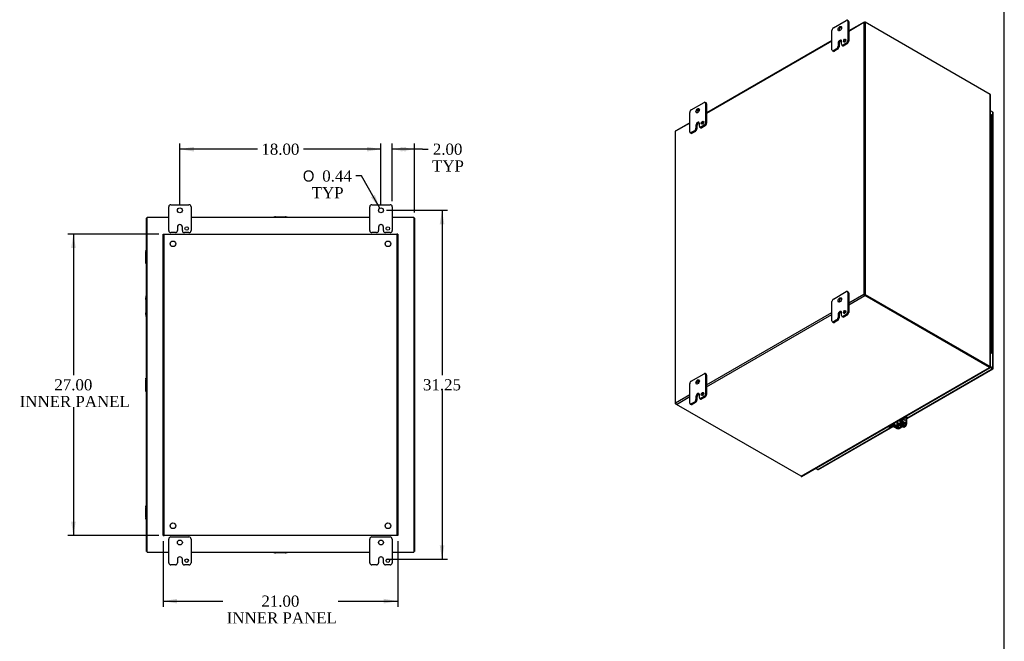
# Model space of a CAD drawing. Header units: inches. Extents: x 1 to 240, y -1 to 159.
# Tile 60 of 63: x 151 to 240, y 59 to 115. Entities that reach past the tile are written whole.
import ezdxf
from ezdxf.enums import TextEntityAlignment as Align
from ezdxf.lldxf.tags import DXFTag

# ---------------------------------------------------------------- set-up
doc = ezdxf.new("R2010")
doc.units = ezdxf.units.IN
doc.header["$MEASUREMENT"] = 0
for name, color, linetype in [('COM40153-2', 7, 'Continuous'), ('COM40678', 7, 'Continuous'), ('COM42667', 7, 'Continuous'), ('COM42780', 7, 'Continuous'), ('COM48588', 7, 'Continuous'), ('COM48600', 7, 'Continuous'), ('COM48614', 7, 'Continuous'), ('Default', 7, 'Continuous'), ('FET07720', 7, 'Continuous'), ('HNG10620-26B', 7, 'Continuous'), ('HNG10620-26C', 7, 'Continuous'), ('HNG10620-26P', 7, 'Continuous'), ('SCC19011', 7, 'Continuous'), ('SPR20265', 7, 'Continuous'), ('WAF25035', 7, 'Continuous')]:
    doc.layers.add(name, color=color, linetype=linetype)
doc.styles.add('SEACAD_Solid_Edge_ANSI1_Symbols', font='txt')
doc.styles.add('SEACAD_Times_New_Roman', font='times.ttf')
tags = doc.linetypes.add('HIDDEN2', pattern=[0.1875, 0.125, -0.0625]).pattern_tags.tags
tags[6:7] = [DXFTag(74, 4), DXFTag(75, 0), DXFTag(340, '0'), DXFTag(46, 0.0), DXFTag(50, 0.0), DXFTag(44, 0.0), DXFTag(45, 0.0)]
tags[4:5] = [DXFTag(74, 4), DXFTag(75, 0), DXFTag(340, '0'), DXFTag(46, 0.0), DXFTag(50, 0.0), DXFTag(44, 0.0), DXFTag(45, 0.0)]
doc.dimstyles.new('HAMMOND_(STH_-_240x160)', dxfattribs={"dimtxt": 1, "dimasz": 1.25, "dimexe": 0.5, "dimexo": 0.5, "dimgap": 0.25, "dimtad": 0, "dimtih": 1, "dimtoh": 1, "dimlfac": 0.125, "dimzin": 0, "dimdsep": 46, "dimtxsty": 'SEACAD_Times_New_Roman', "dimblk1": '_SE_FILLED', "dimblk2": '_SE_FILLED', "dimsah": 1, "dimcen": 0.5, "dimadec": 0, "dimazin": 0, "dimtfac": 0.8, "dimtofl": 0, "dimtmove": 0, "dimatfit": 3, "dimfxl": 1, "dimtolj": 1, "dimtzin": 0, "dimarcsym": 0})

# ---------------------------------------------------------------- blocks, each defined once
blk = doc.blocks.new('SE1')
at = {"layer": 'COM42667', "color": 7, "linetype": 'Continuous'}
for p, q in [((230.723, 78.56), (230.092, 78.196)), ((230.79, 78.521), (230.16, 78.157)), ((230.449, 78.835), (230.382, 78.796)), ((230.382, 78.796), (230.723, 78.599)), ((230.449, 78.835), (230.79, 78.638)), ((230.491, 78.971), (230.472, 78.982)), ((230.491, 78.944), (230.491, 78.971)), ((230.511, 78.932), (230.491, 78.944)), ((230.51, 79.005), (230.51, 78.984)), ((230.51, 78.984), (230.511, 78.985)), ((230.51, 78.984), (230.59, 78.938)), ((230.51, 78.959), (230.511, 78.96)), ((230.51, 78.959), (230.51, 78.933)), ((230.511, 79.005), (230.511, 78.985)), ((230.511, 78.985), (230.591, 78.939)), ((230.626, 78.894), (230.511, 78.96)), ((230.511, 78.96), (230.511, 78.932)), ((230.591, 78.939), (230.534, 79.018)), ((230.545, 79.025), (230.625, 78.914)), ((230.546, 79.025), (230.626, 78.914)), ((230.59, 78.938), (230.591, 78.939)), ((230.625, 78.914), (230.626, 78.914)), ((230.625, 78.914), (230.625, 78.894)), ((230.626, 78.914), (230.626, 78.894)), ((230.723, 78.599), (230.723, 78.56)), ((230.79, 78.638), (230.79, 79.295)), ((230.832, 78.58), (230.832, 79.319)), ((229.683, 78.393), (229.616, 78.354)), ((229.957, 78.157), (229.616, 78.354)), ((230.025, 78.196), (229.683, 78.393)), ((230.025, 78.344), (230.025, 78.196)), ((230.092, 78.196), (230.092, 78.374))]:
    blk.add_line(p, q, dxfattribs=at)
for centre, major_axis, start_param, end_param in [((229.616, 78.456), (0.062, -0.108), 4.489942, 5.497787), ((229.683, 78.495), (-0.062, 0.108), 1.365726, 2.356194), ((230.382, 78.898), (0.063, -0.108), 4.47159, 5.497787), ((230.449, 78.937), (-0.063, 0.108), 1.348349, 2.356194), ((230.408, 78.614), (0.07, 0.122), 3.936158, 4.423993), ((230.689, 78.58), (-0.048, 0), 2.356194, 3.926991), ((230.689, 78.58), (-0.143, 0), 2.356194, 3.926991), ((230.058, 78.216), (-0.143, 0), 0.785398, 2.356194), ((230.058, 78.216), (-0.048, 0), 0.785398, 2.356194)]:
    blk.add_ellipse(centre, major_axis=major_axis, ratio=0.57735, start_param=start_param, end_param=end_param, dxfattribs=at)
at = {"layer": 'COM42780', "color": 7, "linetype": 'Continuous'}
for p, q in [((229.528, 78.515), (229.265, 78.363)), ((229.595, 78.476), (229.332, 78.324)), ((229.528, 78.567), (229.528, 78.515)), ((229.871, 78.361), (229.663, 78.477)), ((229.729, 78.683), (229.729, 78.516)), ((229.937, 78.4), (229.729, 78.516)), ((229.937, 78.745), (229.937, 78.4)), ((230.004, 78.706), (230.004, 78.4)), ((230.424, 78.643), (230.004, 78.4)), ((230.05, 78.596), (230.102, 78.565)), ((230.491, 78.604), (230.071, 78.362)), ((230.184, 78.945), (230.184, 78.859)), ((230.224, 78.802), (230.425, 78.682)), ((230.489, 79.07), (230.226, 78.918)), ((230.226, 78.969), (230.226, 78.918)), ((230.292, 78.879), (230.292, 78.84)), ((230.292, 78.84), (230.493, 78.72)), ((230.556, 79.031), (230.293, 78.879)), ((230.424, 78.682), (230.424, 78.643)), ((230.556, 79.031), (230.489, 79.07)), ((230.493, 78.732), (230.493, 78.72)), ((230.533, 78.662), (230.533, 78.709)), ((229.147, 78.347), (229.207, 78.312)), ((229.265, 78.363), (229.332, 78.324))]:
    blk.add_line(p, q, dxfattribs=at)
for centre, major_axis, start_param, end_param in [((229.629, 78.457), (0.143, 0), 0.802851, 2.356194), ((229.629, 78.457), (0.048, 0), 0.802851, 2.356194), ((230.147, 78.765), (-0.098, -0.169), 5.388342, 6.283185), ((230.147, 78.765), (-0.098, -0.169), 0, 1.937133), ((230.147, 78.765), (-0.098, -0.169), 3.658319, 4.036436), ((230.327, 78.859), (0.143, 0), 2.356194, 3.909538), ((230.214, 78.726), (0.098, 0.169), 3.906326, 5.072215), ((230.327, 78.859), (0.048, 0), 2.356194, 3.909538), ((230.39, 78.662), (-0.048, 0), 2.356194, 3.909538), ((230.489, 79.274), (-0.125, -0.217), 0.785398, 1.512746), ((230.39, 78.662), (-0.143, 0), 2.356194, 3.909538), ((230.556, 79.235), (0.125, 0.217), 3.926991, 5.122069), ((229.265, 78.567), (0.125, 0.217), 3.199643, 3.926991), ((229.332, 78.528), (0.125, 0.217), 3.141593, 3.926991), ((229.97, 78.42), (0.143, 0), 3.944444, 5.497787), ((229.97, 78.42), (0.048, 0), 3.944444, 5.497787)]:
    blk.add_ellipse(centre, major_axis=major_axis, ratio=0.57735, start_param=start_param, end_param=end_param, dxfattribs=at)
at = {"layer": 'COM48588', "color": 7, "linetype": 'Continuous'}
for p, q in [((227.02, 114.574), (225.634, 113.774)), ((226.998, 114.525), (225.634, 113.738)), ((226.998, 114.525), (226.998, 90.206)), ((227.048, 114.495), (227.048, 90.177)), ((227.074, 114.569), (227.099, 114.554)), ((224.132, 112.907), (212.906, 106.426)), ((224.132, 112.87), (212.906, 106.389)), ((211.404, 105.522), (210.129, 104.785)), ((211.404, 105.558), (210.151, 104.835)), ((210.129, 80.467), (210.129, 104.785)), ((225.634, 89.419), (226.998, 90.206)), ((225.634, 89.243), (227.074, 90.074)), ((238.235, 83.689), (227.074, 90.133)), ((238.235, 83.63), (227.074, 90.074)), ((212.906, 82.071), (224.132, 88.552)), ((212.906, 81.894), (224.132, 88.375)), ((221.366, 73.891), (238.235, 83.63)), ((221.42, 73.886), (238.289, 83.625)), ((238.238, 83.687), (238.246, 83.625)), ((238.258, 83.67), (238.282, 83.657)), ((238.262, 83.667), (238.288, 83.646)), ((238.282, 83.657), (238.288, 83.646)), ((210.129, 80.467), (211.404, 81.203)), ((210.205, 80.335), (211.404, 81.027)), ((221.366, 73.891), (210.205, 80.335))]:
    blk.add_line(p, q, dxfattribs=at)
blk.add_arc((238.309, 83.72), 0.0712, 214.87021, 228.68399, dxfattribs=at)
for centre, major_axis, start_param, end_param in [((227.074, 114.481), (0.054, -0.0935), 2.356194, 3.926991), ((210.205, 104.741), (0.054, -0.0935), 3.141593, 3.926991), ((227.074, 90.162), (-0.054, 0.0935), 0.785398, 2.356194), ((238.235, 83.718), (0.018, -0.0312), -0.785398, -0.645128), ((238.235, 83.718), (0.054, -0.0935), -0.785398, -0.645128), ((210.205, 80.423), (0.054, -0.0935), 3.926991, 5.497787), ((221.366, 73.979), (0.054, -0.0935), -0.785398, -0.645128)]:
    blk.add_ellipse(centre, major_axis=major_axis, ratio=0.57735, start_param=start_param, end_param=end_param, dxfattribs=at)
for points, knots in [([(238.248, 83.684), (238.248, 83.684), (238.247, 83.684), (238.244, 83.685), (238.241, 83.686), (238.238, 83.687)], [0.5, 0.5, 0.5, 0.5, 0.75, 0.75, 1, 1, 1, 1]), ([(238.288, 83.646), (238.289, 83.645), (238.29, 83.643), (238.291, 83.64), (238.291, 83.637), (238.291, 83.634), (238.291, 83.631), (238.29, 83.629), (238.289, 83.626), (238.287, 83.624), (238.284, 83.622), (238.278, 83.619), (238.27, 83.619), (238.262, 83.62), (238.254, 83.621), (238.248, 83.624), (238.246, 83.625)], [0, 0, 0, 0, 0.048137, 0.097445, 0.147884, 0.199412, 0.251983, 0.305542, 0.36003, 0.415381, 0.47153, 0.600293, 0.731869, 0.82077, 0.910242, 1, 1, 1, 1]), ([(221.377, 73.886), (221.378, 73.885), (221.381, 73.884), (221.386, 73.883), (221.39, 73.882), (221.394, 73.881), (221.399, 73.881), (221.403, 73.881), (221.407, 73.882), (221.412, 73.883), (221.416, 73.884), (221.42, 73.886), (221.423, 73.887), (221.425, 73.888), (221.425, 73.889)], [0, 0, 0, 0, 0.0449109, 0.0897857, 0.1345888, 0.1792845, 0.2238372, 0.2682116, 0.3123723, 0.3562854, 0.3999175, 0.4432356, 0.486207, 0.5050318, 0.5050318, 0.5050318, 0.5050318])]:
    blk.add_open_spline(points, degree=3, knots=knots, dxfattribs=at)
at = {"layer": 'COM48600', "color": 7, "linetype": 'Continuous'}
for p, q in [((238.523, 106.512), (238.317, 106.63)), ((238.523, 83.6), (238.523, 106.512)), ((238.554, 83.556), (238.554, 106.467)), ((230.832, 79.101), (238.472, 83.512)), ((230.832, 79.064), (238.526, 83.506)), ((238.472, 83.512), (238.282, 83.621)), ((238.295, 83.673), (238.472, 83.571)), ((238.472, 83.57), (238.295, 83.673)), ((238.317, 83.718), (238.523, 83.6)), ((238.472, 83.571), (238.472, 83.57)), ((238.544, 83.529), (238.472, 83.571)), ((238.472, 83.57), (238.472, 83.57)), ((238.472, 83.57), (238.523, 83.541)), ((238.544, 83.529), (238.472, 83.57)), ((222.884, 74.512), (229.584, 78.38)), ((222.938, 74.507), (229.61, 78.359)), ((222.695, 74.622), (222.884, 74.512))]:
    blk.add_line(p, q, dxfattribs=at)
for centre, major_axis, ratio, start_param, end_param in [((238.446, 106.467), (-0.108, 0), 0.57735, 3.141593, 3.926991), ((238.446, 83.585), (-0.036, 0.0207), 0.000948, 2.356741, 3.927537), ((238.446, 83.585), (-0.036, 0.0208), 0.000948, 2.355648, 3.926445), ((238.472, 83.6), (-0.054, 0.0935), 0.57735, 2.356194, 3.587154), ((238.446, 83.556), (-0.108, 0), 0.57735, 2.696031, 3.926991), ((238.446, 83.585), (0.108, -0.062), 0.000948, -0.784852, -0.445015), ((238.446, 83.585), (0.108, -0.062), 0.000948, 0.445015, 0.784852), ((222.884, 74.6), (-0.054, 0.0935), 0.57735, 2.356194, 3.141593)]:
    blk.add_ellipse(centre, major_axis=major_axis, ratio=ratio, start_param=start_param, end_param=end_param, dxfattribs=at)
at = {"layer": 'COM48614', "color": 7, "linetype": 'Continuous'}
for p, q in [((227.099, 114.554), (227.048, 114.525)), ((227.048, 114.525), (227.048, 90.147)), ((238.286, 108.096), (227.099, 114.554)), ((227.099, 114.554), (227.099, 90.177)), ((238.286, 83.718), (238.286, 108.096)), ((238.317, 83.674), (238.317, 108.052)), ((227.099, 90.177), (227.048, 90.147)), ((227.048, 90.147), (238.235, 83.689)), ((227.099, 90.177), (238.286, 83.718)), ((238.238, 83.687), (238.296, 83.712)), ((238.263, 83.678), (238.286, 83.664)), ((238.268, 83.676), (238.299, 83.664)), ((238.299, 83.664), (238.286, 83.664)), ((210.129, 80.379), (210.129, 80.467)), ((210.129, 80.379), (210.151, 80.392)), ((210.205, 80.335), (210.129, 80.379))]:
    blk.add_line(p, q, dxfattribs=at)
blk.add_arc((238.245, 83.609), 0.0715, 71.35754, 85.17586, dxfattribs=at)
for centre, major_axis in [((238.209, 108.051), (0.108, 0)), ((238.209, 83.674), (0.036, 0)), ((238.209, 83.674), (0.108, 0))]:
    blk.add_ellipse(centre, major_axis=major_axis, ratio=0.57735, start_param=0.647306, end_param=0.785398, dxfattribs=at)
for points, knots in [([(238.317, 108.045), (238.317, 108.049), (238.317, 108.057), (238.313, 108.067), (238.308, 108.076), (238.303, 108.083), (238.298, 108.087), (238.296, 108.089)], [0.4938281, 0.4938281, 0.4938281, 0.4938281, 0.6002821, 0.7318605, 0.8207641, 0.9102388, 1, 1, 1, 1]), ([(238.238, 83.687), (238.241, 83.685), (238.243, 83.683), (238.245, 83.681), (238.246, 83.68), (238.245, 83.68)], [0, 0, 0, 0, 0.25, 0.25, 0.5, 0.5, 0.5, 0.5]), ([(238.296, 83.712), (238.297, 83.711), (238.299, 83.709), (238.303, 83.706), (238.306, 83.703), (238.308, 83.7), (238.311, 83.697), (238.313, 83.694), (238.314, 83.692), (238.316, 83.689), (238.317, 83.686), (238.317, 83.684), (238.317, 83.681), (238.317, 83.677), (238.316, 83.673), (238.312, 83.669), (238.308, 83.666), (238.304, 83.665), (238.3, 83.664), (238.299, 83.664)], [0, 0, 0, 0, 0.044912, 0.089789, 0.134593, 0.17929, 0.223844, 0.26822, 0.312382, 0.356296, 0.399929, 0.443248, 0.48622, 0.528813, 0.653887, 0.774524, 0.852178, 0.927384, 1, 1, 1, 1])]:
    blk.add_open_spline(points, degree=3, knots=knots, dxfattribs=at)
at = {"layer": 'FET07720', "color": 7, "linetype": 'Continuous'}
for p, q in [((224.264, 114.055), (225.413, 114.719)), ((225.595, 114.677), (225.507, 114.728)), ((225.546, 114.642), (225.546, 112.907)), ((225.634, 114.591), (225.546, 114.642)), ((225.634, 114.591), (225.634, 112.856)), ((224.132, 112.091), (224.132, 113.826)), ((224.839, 112.932), (224.839, 112.932)), ((224.839, 112.932), (224.928, 112.881)), ((224.839, 112.932), (224.927, 112.881)), ((224.928, 112.881), (224.927, 112.881)), ((224.993, 112.588), (224.993, 112.843)), ((225.546, 112.907), (225.634, 112.856)), ((224.17, 112.005), (224.259, 111.954)), ((224.552, 112.18), (224.264, 112.014)), ((224.264, 112.014), (224.353, 111.963)), ((224.64, 112.129), (224.353, 111.963)), ((224.64, 112.129), (224.552, 112.18)), ((224.685, 112.665), (224.685, 112.41)), ((224.685, 112.665), (224.773, 112.614)), ((224.685, 112.41), (224.773, 112.359)), ((224.773, 112.614), (224.773, 112.359)), ((225.032, 112.502), (225.12, 112.451)), ((225.413, 112.678), (225.126, 112.512)), ((225.126, 112.512), (225.214, 112.461)), ((225.502, 112.627), (225.214, 112.461)), ((225.502, 112.627), (225.413, 112.678)), ((211.536, 106.707), (212.685, 107.37)), ((212.868, 107.329), (212.779, 107.38)), ((212.818, 107.294), (212.818, 105.559)), ((212.906, 107.243), (212.818, 107.294)), ((212.906, 107.243), (212.906, 105.508)), ((211.404, 104.742), (211.404, 106.477)), ((211.957, 105.317), (211.957, 105.061)), ((211.957, 105.317), (212.045, 105.266)), ((211.957, 105.061), (212.045, 105.01)), ((212.045, 105.266), (212.045, 105.01)), ((212.111, 105.584), (212.111, 105.584)), ((212.111, 105.584), (212.2, 105.533)), ((212.111, 105.584), (212.199, 105.533)), ((212.2, 105.533), (212.199, 105.533)), ((212.265, 105.24), (212.265, 105.495)), ((212.304, 105.154), (212.393, 105.103)), ((212.685, 105.329), (212.398, 105.163)), ((212.398, 105.163), (212.486, 105.112)), ((212.774, 105.278), (212.486, 105.112)), ((212.774, 105.278), (212.685, 105.329)), ((212.818, 105.559), (212.906, 105.508)), ((211.443, 104.656), (211.531, 104.605)), ((211.824, 104.832), (211.536, 104.666)), ((211.536, 104.666), (211.625, 104.615)), ((211.912, 104.781), (211.625, 104.615)), ((211.912, 104.781), (211.824, 104.832)), ((224.264, 89.765), (225.413, 90.428)), ((225.595, 90.386), (225.507, 90.437)), ((225.546, 90.351), (225.546, 88.616)), ((225.634, 90.3), (225.546, 90.351)), ((225.634, 90.3), (225.634, 88.565)), ((224.132, 87.8), (224.132, 89.535)), ((224.685, 88.374), (224.685, 88.119)), ((224.685, 88.374), (224.773, 88.323)), ((224.773, 88.323), (224.773, 88.068)), ((224.839, 88.642), (224.839, 88.641)), ((224.839, 88.642), (224.928, 88.59)), ((224.839, 88.641), (224.927, 88.59)), ((224.928, 88.59), (224.927, 88.59)), ((224.993, 88.297), (224.993, 88.553)), ((225.032, 88.212), (225.12, 88.161)), ((225.413, 88.387), (225.126, 88.221)), ((225.126, 88.221), (225.214, 88.17)), ((225.502, 88.336), (225.214, 88.17)), ((225.502, 88.336), (225.413, 88.387)), ((225.546, 88.616), (225.634, 88.565)), ((224.17, 87.714), (224.259, 87.663)), ((224.552, 87.89), (224.264, 87.723)), ((224.264, 87.723), (224.353, 87.672)), ((224.64, 87.838), (224.353, 87.672)), ((224.64, 87.838), (224.552, 87.89)), ((224.685, 88.119), (224.773, 88.068)), ((211.536, 82.416), (212.685, 83.08)), ((212.868, 83.038), (212.779, 83.089)), ((212.818, 83.003), (212.818, 81.268)), ((212.906, 82.952), (212.818, 83.003)), ((212.906, 82.952), (212.906, 81.217)), ((211.404, 80.451), (211.404, 82.187)), ((212.111, 81.293), (212.111, 81.293)), ((212.111, 81.293), (212.2, 81.242)), ((212.111, 81.293), (212.199, 81.242)), ((212.2, 81.242), (212.199, 81.242)), ((212.265, 80.949), (212.265, 81.204)), ((212.818, 81.268), (212.906, 81.217)), ((211.443, 80.366), (211.531, 80.315)), ((211.824, 80.541), (211.536, 80.375)), ((211.536, 80.375), (211.625, 80.324)), ((211.912, 80.49), (211.625, 80.324)), ((211.912, 80.49), (211.824, 80.541)), ((211.957, 81.026), (211.957, 80.771)), ((211.957, 81.026), (212.045, 80.975)), ((211.957, 80.771), (212.045, 80.72)), ((212.045, 80.975), (212.045, 80.72)), ((212.304, 80.863), (212.393, 80.812)), ((212.685, 81.038), (212.398, 80.872)), ((212.398, 80.872), (212.486, 80.821)), ((212.774, 80.987), (212.486, 80.821)), ((212.774, 80.987), (212.685, 81.038))]:
    blk.add_line(p, q, dxfattribs=at)
for centre, major_axis, start_param, end_param in [((225.413, 114.566), (-0.094, -0.162), 2.356194, 3.926991), ((225.502, 114.515), (-0.094, -0.162), 2.356194, 3.141593), ((224.264, 113.902), (0.094, 0.162), 0.785398, 2.356194), ((224.927, 113.928), (0.109, 0.189), 0.415952, 2.725641), ((224.839, 112.754), (0.109, 0.189), 0.785398, 2.356194), ((224.927, 112.703), (0.109, 0.189), 0.785398, 2.356194), ((224.839, 112.754), (-0.109, -0.189), 2.356194, 3.926991), ((224.928, 112.703), (-0.109, -0.189), 3.559065, 3.926991), ((225.358, 112.85), (0.078, 0.135), 0.601264, 2.540328), ((225.413, 112.831), (-0.094, -0.162), 0.785398, 2.356194), ((225.502, 112.78), (0.094, 0.162), 3.926991, 5.497787), ((224.264, 112.167), (0.094, 0.162), 2.356194, 3.926991), ((224.353, 112.116), (0.094, 0.162), 3.141593, 3.926991), ((224.552, 112.333), (-0.094, -0.162), 0.785398, 2.356194), ((224.64, 112.282), (0.094, 0.162), 3.926991, 5.497787), ((225.126, 112.665), (0.094, 0.162), 2.356194, 3.926991), ((225.214, 112.614), (0.094, 0.162), 3.141593, 3.926991), ((211.536, 106.554), (0.094, 0.162), 0.785398, 2.356194), ((212.199, 106.579), (0.109, 0.189), 0.415952, 2.725641), ((212.685, 107.217), (-0.094, -0.162), 2.356194, 3.926991), ((212.774, 107.166), (-0.094, -0.162), 2.356194, 3.141593), ((211.824, 104.985), (-0.094, -0.162), 0.785398, 2.356194), ((211.912, 104.934), (0.094, 0.162), 3.926991, 5.497787), ((212.111, 105.406), (0.109, 0.189), 0.785398, 2.356194), ((212.199, 105.355), (0.109, 0.189), 0.785398, 2.356194), ((212.111, 105.406), (-0.109, -0.189), 2.356194, 3.926991), ((212.2, 105.355), (-0.109, -0.189), 3.559065, 3.926991), ((212.398, 105.316), (0.094, 0.162), 2.356194, 3.926991), ((212.486, 105.265), (0.094, 0.162), 3.141593, 3.926991), ((212.63, 105.501), (0.078, 0.135), 0.601264, 2.540328), ((212.685, 105.482), (-0.094, -0.162), 0.785398, 2.356194), ((212.774, 105.431), (0.094, 0.162), 3.926991, 5.497787), ((211.536, 104.819), (0.094, 0.162), 2.356194, 3.926991), ((211.625, 104.768), (0.094, 0.162), 3.141593, 3.926991), ((225.413, 90.275), (-0.094, -0.162), 2.356194, 3.926991), ((225.502, 90.224), (-0.094, -0.162), 2.356194, 3.141593), ((224.264, 89.612), (0.094, 0.162), 0.785398, 2.356194), ((224.927, 89.637), (0.109, 0.189), 0.415952, 2.725641), ((224.839, 88.463), (0.109, 0.189), 0.785398, 2.356194), ((224.927, 88.412), (0.109, 0.189), 0.785398, 2.356194), ((224.839, 88.464), (-0.109, -0.189), 2.356194, 3.926991), ((224.928, 88.412), (-0.109, -0.189), 3.559065, 3.926991), ((225.126, 88.374), (0.094, 0.162), 2.356194, 3.926991), ((225.214, 88.323), (0.094, 0.162), 3.141593, 3.926991), ((225.358, 88.559), (0.078, 0.135), 0.601264, 2.540328), ((225.413, 88.54), (-0.094, -0.162), 0.785398, 2.356194), ((225.502, 88.489), (0.094, 0.162), 3.926991, 5.497787), ((224.264, 87.876), (0.094, 0.162), 2.356194, 3.926991), ((224.353, 87.825), (0.094, 0.162), 3.141593, 3.926991), ((224.552, 88.043), (-0.094, -0.162), 0.785398, 2.356194), ((224.64, 87.992), (0.094, 0.162), 3.926991, 5.497787), ((212.685, 82.926), (-0.094, -0.162), 2.356194, 3.926991), ((212.774, 82.875), (-0.094, -0.162), 2.356194, 3.141593), ((211.536, 82.263), (0.094, 0.162), 0.785398, 2.356194), ((212.199, 82.289), (0.109, 0.189), 0.415952, 2.725641), ((212.111, 81.115), (0.109, 0.189), 0.785398, 2.356194), ((212.199, 81.064), (0.109, 0.189), 0.785398, 2.356194), ((212.111, 81.115), (-0.109, -0.189), 2.356194, 3.926991), ((212.2, 81.064), (-0.109, -0.189), 3.559065, 3.926991), ((212.63, 81.211), (0.078, 0.135), 0.601264, 2.540328), ((212.685, 81.191), (-0.094, -0.162), 0.785398, 2.356194), ((212.774, 81.14), (0.094, 0.162), 3.926991, 5.497787), ((211.536, 80.528), (0.094, 0.162), 2.356194, 3.926991), ((211.625, 80.477), (0.094, 0.162), 3.141593, 3.926991), ((211.824, 80.694), (-0.094, -0.162), 0.785398, 2.356194), ((211.912, 80.643), (0.094, 0.162), 3.926991, 5.497787), ((212.398, 81.025), (0.094, 0.162), 2.356194, 3.926991), ((212.486, 80.974), (0.094, 0.162), 3.141593, 3.926991)]:
    blk.add_ellipse(centre, major_axis=major_axis, ratio=0.57735, start_param=start_param, end_param=end_param, dxfattribs=at)
for centre, major_axis in [((224.839, 113.979), (0.109, 0.189)), ((225.27, 112.901), (0.078, 0.135)), ((212.111, 106.63), (0.109, 0.189)), ((212.542, 105.552), (0.078, 0.135)), ((224.839, 89.688), (0.109, 0.189)), ((225.27, 88.61), (0.078, 0.135)), ((212.111, 82.34), (0.109, 0.189)), ((212.542, 81.262), (0.078, 0.135))]:
    blk.add_ellipse(centre, major_axis=major_axis, ratio=0.57735, dxfattribs=at)
at = {"layer": 'HNG10620-26B', "color": 7, "linetype": 'Continuous'}
for p, q in [((238.434, 104.584), (238.434, 105.4)), ((238.434, 102.951), (238.434, 103.767)), ((238.434, 101.318), (238.434, 102.134)), ((238.434, 99.685), (238.434, 100.501)), ((238.434, 98.052), (238.434, 98.868)), ((238.434, 96.419), (238.434, 97.235)), ((238.434, 94.786), (238.434, 95.602)), ((238.434, 93.153), (238.434, 93.969)), ((238.434, 91.52), (238.434, 92.336)), ((238.434, 89.887), (238.434, 90.703)), ((238.434, 88.254), (238.434, 89.07)), ((238.434, 86.621), (238.434, 87.437)), ((238.434, 84.988), (238.434, 85.804))]:
    blk.add_line(p, q, dxfattribs=at)
for centre, major_axis, start_param, end_param in [((238.28, 105.4), (-0.154, 0), 3.141593, 4.468599), ((238.28, 104.584), (-0.154, 0), 3.141593, 4.468599), ((238.28, 103.767), (-0.154, 0), 3.141593, 4.468599), ((238.28, 102.951), (-0.154, 0), 3.141593, 4.468599), ((238.28, 102.134), (-0.154, 0), 3.141593, 4.468599), ((238.28, 101.318), (-0.154, 0), 3.141593, 4.468599), ((238.28, 100.501), (-0.154, 0), 3.141593, 4.468599), ((238.28, 99.685), (-0.154, 0), 3.141593, 4.468599), ((238.28, 98.868), (-0.154, 0), 3.141593, 4.468599), ((238.28, 98.052), (-0.154, 0), 3.141593, 4.468599), ((238.28, 97.235), (-0.154, 0), 3.141593, 4.468599), ((238.28, 96.419), (-0.154, 0), 3.141593, 4.468599), ((238.28, 95.602), (-0.154, 0), 3.141593, 4.468599), ((238.28, 94.786), (-0.154, 0), 3.141593, 4.468599), ((238.28, 93.969), (-0.154, 0), 3.141593, 4.468599), ((238.28, 93.153), (-0.154, 0), 3.141593, 4.468599), ((238.28, 92.336), (-0.154, 0), 3.141593, 4.468599), ((238.28, 91.52), (-0.154, 0), 3.141593, 4.468599), ((238.28, 90.703), (-0.154, 0), 3.141593, 4.468599), ((238.28, 89.887), (-0.154, 0), 3.141593, 4.468599), ((238.28, 89.07), (-0.154, 0), 3.141593, 4.468599), ((238.28, 88.254), (-0.154, 0), 3.141593, 4.468599), ((238.28, 87.437), (-0.154, 0), 3.141593, 4.468599), ((238.28, 86.621), (-0.154, 0), 3.141593, 4.468599), ((238.28, 85.804), (-0.154, 0), 3.141593, 4.468599), ((238.28, 84.988), (-0.154, 0), 1.814586, 4.468599), ((238.28, 84.988), (-0.0938, 0), 1.977808, 4.305377)]:
    blk.add_ellipse(centre, major_axis=major_axis, ratio=0.57735, start_param=start_param, end_param=end_param, dxfattribs=at)
at = {"layer": 'HNG10620-26C', "color": 7, "linetype": 'Continuous'}
for p, q in [((238.434, 105.4), (238.434, 106.217)), ((238.434, 103.767), (238.434, 104.584)), ((238.434, 102.134), (238.434, 102.951)), ((238.434, 100.501), (238.434, 101.318)), ((238.434, 98.868), (238.434, 99.685)), ((238.434, 97.235), (238.434, 98.052)), ((238.434, 95.602), (238.434, 96.419)), ((238.434, 93.969), (238.434, 94.786)), ((238.434, 92.336), (238.434, 93.153)), ((238.434, 90.703), (238.434, 91.52)), ((238.434, 89.07), (238.434, 89.887)), ((238.434, 87.437), (238.434, 88.254)), ((238.434, 85.804), (238.434, 86.621))]:
    blk.add_line(p, q, dxfattribs=at)
for centre in [(238.28, 106.217), (238.28, 105.4), (238.28, 104.584), (238.28, 103.767), (238.28, 102.951), (238.28, 102.134), (238.28, 101.318), (238.28, 100.501), (238.28, 99.685), (238.28, 98.868), (238.28, 98.052), (238.28, 97.235), (238.28, 96.419), (238.28, 95.602), (238.28, 94.786), (238.28, 93.969), (238.28, 93.153), (238.28, 92.336), (238.28, 91.52), (238.28, 90.703), (238.28, 89.887), (238.28, 89.07), (238.28, 88.254), (238.28, 87.437), (238.28, 86.621), (238.28, 85.804)]:
    blk.add_ellipse(centre, major_axis=(0.154, 0), ratio=0.57735, start_param=0, end_param=1.327006, dxfattribs=at)
at = {"layer": 'HNG10620-26P', "color": 7, "linetype": 'Continuous'}
blk.add_ellipse((238.28, 84.988), major_axis=(-0.0938, 0), ratio=0.57735, start_param=1.977808, end_param=4.305377, dxfattribs=at)
at = {"layer": 'SCC19011', "color": 7, "linetype": 'Continuous'}
for p, q in [((229.928, 78.75), (230.195, 78.596)), ((230.184, 78.884), (230.131, 78.915)), ((230.351, 78.506), (230.359, 78.501)), ((230.778, 78.514), (230.712, 78.352)), ((230.558, 78.263), (230.45, 78.325)), ((230.591, 78.36), (230.543, 78.332)), ((230.543, 78.332), (230.611, 78.294)), ((230.611, 78.294), (230.558, 78.263)), ((230.582, 78.335), (230.582, 78.355)), ((230.603, 78.323), (230.582, 78.335)), ((230.591, 78.36), (230.659, 78.321)), ((230.712, 78.352), (230.604, 78.414)), ((230.611, 78.294), (230.611, 78.31)), ((230.712, 78.352), (230.659, 78.321))]:
    blk.add_line(p, q, dxfattribs=at)
blk.add_arc((230.595, 78.31), 0.0158, 2.85268, 56.62277, dxfattribs=at)
for start_param, end_param in [(5.73134, 6.283185), (0, 2.122642)]:
    blk.add_ellipse((229.989, 78.856), major_axis=(-0.061, -0.106), ratio=0.57735, start_param=start_param, end_param=end_param, dxfattribs=at)
at = {"layer": 'SPR20265', "color": 7, "linetype": 'Continuous'}
for start_param, end_param in [(3.221299, 6.283185), (0, 3.020964)]:
    blk.add_ellipse((230.199, 78.571), major_axis=(0.0088, -0.0152), ratio=0.57735, start_param=start_param, end_param=end_param, dxfattribs=at)
for points, knots in [([(230.053, 78.598), (230.054, 78.596), (230.061, 78.575), (230.085, 78.54), (230.144, 78.526), (230.186, 78.544), (230.208, 78.556)], [0.96684152, 0.96684152, 0.96684152, 0.96684152, 0.96805859, 0.97795505, 0.9897125, 1, 1, 1, 1]), ([(230.19, 78.586), (230.173, 78.577), (230.142, 78.563), (230.118, 78.569), (230.108, 78.575)], [0, 0, 0, 0, 0.01031704, 0.02104944, 0.02104944, 0.02104944, 0.02104944]), ([(230.21, 78.441), (230.218, 78.434), (230.243, 78.422), (230.294, 78.42), (230.36, 78.451), (230.426, 78.513), (230.459, 78.565), (230.472, 78.592)], [0.28260939, 0.28260939, 0.28260939, 0.28260939, 0.28865739, 0.29816075, 0.31030721, 0.32189923, 0.332692, 0.332692, 0.332692, 0.332692]), ([(230.344, 78.731), (230.337, 78.705), (230.315, 78.653), (230.267, 78.59), (230.232, 78.563), (230.216, 78.554)], [0.13189723, 0.13189723, 0.13189723, 0.13189723, 0.14304791, 0.15433912, 0.16440802, 0.16440802, 0.16440802, 0.16440802]), ([(230.223, 78.431), (230.236, 78.415), (230.269, 78.393), (230.329, 78.394), (230.39, 78.422), (230.453, 78.476), (230.507, 78.553), (230.539, 78.63), (230.548, 78.678), (230.55, 78.696)], [0.08932305, 0.08932305, 0.08932305, 0.08932305, 0.10114257, 0.11117005, 0.12094126, 0.13248111, 0.14368626, 0.15480888, 0.16222542, 0.16222542, 0.16222542, 0.16222542]), ([(230.226, 78.45), (230.229, 78.45), (230.254, 78.449), (230.303, 78.464), (230.353, 78.503), (230.379, 78.533), (230.384, 78.539)], [0.47494242, 0.47494242, 0.47494242, 0.47494242, 0.47679456, 0.48803535, 0.49967137, 0.50275428, 0.50275428, 0.50275428, 0.50275428]), ([(230.41, 78.556), (230.406, 78.551), (230.386, 78.524), (230.344, 78.483), (230.302, 78.462), (230.281, 78.458), (230.278, 78.458)], [0.67294712, 0.67294712, 0.67294712, 0.67294712, 0.67540584, 0.68703829, 0.69890798, 0.70138267, 0.70138267, 0.70138267, 0.70138267]), ([(230.487, 78.599), (230.477, 78.577), (230.451, 78.531), (230.401, 78.474), (230.348, 78.439), (230.318, 78.431), (230.305, 78.43), (230.305, 78.43)], [0.85074895, 0.85074895, 0.85074895, 0.85074895, 0.86048056, 0.87200154, 0.883089, 0.89198807, 0.89230266, 0.89230266, 0.89230266, 0.89230266])]:
    blk.add_open_spline(points, degree=3, knots=knots, dxfattribs=at)
at = {"layer": 'WAF25035', "color": 7, "linetype": 'Continuous'}
blk.add_ellipse((230.507, 78.557), major_axis=(0.125, 0.217), ratio=0.57735, start_param=3.707461, end_param=4.14652, dxfattribs=at)
blk = doc.blocks.new('SE10')
at = {"layer": 'COM40153-2', "color": 7, "linetype": 'Continuous'}
for p, q in [((162.704, 89.713), (162.734, 90.047)), ((162.704, 89.713), (162.704, 88.542)), ((162.734, 88.208), (162.704, 88.542))]:
    blk.add_line(p, q, dxfattribs=at)
for centre, start, end in [((162.858, 90.036), 136.55712, 175), ((162.858, 88.219), 185, 223.44288)]:
    blk.add_arc(centre, 0.125, start, end, dxfattribs=at)
at = {"layer": 'COM40678', "color": 7, "linetype": 'HIDDEN2'}
for p, q in [((164.267, 95.587), (164.362, 95.587)), ((164.267, 68.587), (164.267, 95.587)), ((164.362, 95.587), (164.392, 95.587)), ((164.362, 68.587), (164.362, 95.587)), ((164.392, 95.587), (185.142, 95.587)), ((185.142, 95.587), (185.172, 95.587)), ((185.172, 95.587), (185.172, 68.587)), ((185.267, 95.587), (185.172, 95.587)), ((185.267, 95.587), (185.267, 68.587)), ((164.267, 68.587), (164.362, 68.587)), ((164.392, 68.587), (164.362, 68.587)), ((185.142, 68.587), (164.392, 68.587)), ((185.172, 68.587), (185.142, 68.587)), ((185.267, 68.587), (185.172, 68.587))]:
    blk.add_line(p, q, dxfattribs=at)
for centre in [(165.142, 94.712), (184.392, 94.712), (165.142, 69.462), (184.392, 69.462)]:
    blk.add_circle(centre, 0.25, dxfattribs=at)
at = {"layer": 'COM42667', "color": 7, "linetype": 'Continuous'}
for p, q in [((174.179, 97.126), (174.274, 97.126)), ((174.179, 97.087), (174.179, 97.126)), ((174.322, 97.126), (174.274, 97.126)), ((174.274, 97.126), (174.274, 97.087)), ((174.322, 97.126), (175.213, 97.126)), ((175.261, 97.126), (175.213, 97.126)), ((175.261, 97.087), (175.261, 97.126)), ((175.261, 97.126), (175.356, 97.126)), ((175.356, 97.126), (175.356, 97.087)), ((162.728, 94.019), (162.728, 94.114)), ((162.728, 94.114), (162.767, 94.114)), ((162.728, 94.019), (162.728, 93.971)), ((162.767, 94.019), (162.728, 94.019)), ((162.728, 93.08), (162.728, 93.971)), ((162.728, 93.08), (162.728, 93.032)), ((162.728, 92.937), (162.728, 93.032)), ((162.728, 93.032), (162.767, 93.032)), ((162.767, 92.937), (162.728, 92.937)), ((162.728, 82.581), (162.728, 82.676)), ((162.728, 82.676), (162.767, 82.676)), ((162.728, 82.581), (162.728, 82.533)), ((162.767, 82.581), (162.728, 82.581)), ((162.728, 81.642), (162.728, 82.533)), ((162.728, 81.642), (162.728, 81.594)), ((162.728, 81.499), (162.728, 81.594)), ((162.728, 81.594), (162.767, 81.594)), ((162.767, 81.499), (162.728, 81.499)), ((162.728, 71.143), (162.728, 71.238)), ((162.728, 71.238), (162.767, 71.238)), ((162.728, 71.143), (162.728, 71.095)), ((162.767, 71.143), (162.728, 71.143)), ((162.728, 70.204), (162.728, 71.095)), ((162.728, 70.204), (162.728, 70.156)), ((162.728, 70.061), (162.728, 70.156)), ((162.728, 70.156), (162.767, 70.156)), ((162.767, 70.061), (162.728, 70.061)), ((174.179, 67.048), (174.179, 67.087)), ((174.274, 67.048), (174.179, 67.048)), ((174.274, 67.087), (174.274, 67.048)), ((174.274, 67.048), (174.322, 67.048)), ((175.213, 67.048), (174.322, 67.048)), ((175.213, 67.048), (175.261, 67.048)), ((175.261, 67.048), (175.261, 67.087)), ((175.356, 67.048), (175.261, 67.048)), ((175.356, 67.087), (175.356, 67.048))]:
    blk.add_line(p, q, dxfattribs=at)
at = {"layer": 'COM48588', "color": 7, "linetype": 'Continuous'}
for p, q in [((162.839, 96.979), (162.839, 97.087)), ((162.839, 97.087), (164.767, 97.087)), ((162.839, 67.195), (162.839, 96.979)), ((166.767, 97.087), (182.767, 97.087)), ((184.767, 97.087), (186.695, 97.087)), ((186.695, 97.087), (186.695, 96.979)), ((186.695, 96.979), (186.695, 67.195)), ((162.839, 67.087), (162.839, 67.195)), ((162.839, 67.087), (164.767, 67.087)), ((166.767, 67.087), (182.767, 67.087)), ((184.767, 67.087), (186.695, 67.087)), ((186.695, 67.195), (186.695, 67.087))]:
    blk.add_line(p, q, dxfattribs=at)
at = {"layer": 'COM48614', "color": 7, "linetype": 'Continuous'}
for p, q in [((162.767, 97.015), (162.839, 97.015)), ((162.767, 67.159), (162.767, 97.015)), ((186.767, 97.015), (186.695, 97.015)), ((186.767, 97.015), (186.767, 67.159)), ((162.767, 67.159), (162.839, 67.159)), ((186.767, 67.159), (186.695, 67.159))]:
    blk.add_line(p, q, dxfattribs=at)
at = {"layer": 'FET07720', "color": 7, "linetype": 'Continuous'}
for p, q in [((164.767, 95.9), (164.767, 98.025)), ((164.955, 98.212), (166.58, 98.212)), ((166.767, 98.025), (166.767, 95.9)), ((182.767, 95.9), (182.767, 98.025)), ((182.955, 98.212), (184.58, 98.212)), ((184.767, 98.025), (184.767, 95.9)), ((165.549, 96.212), (165.549, 95.9)), ((165.768, 96.43), (165.767, 96.43)), ((165.986, 95.9), (165.986, 96.212)), ((183.549, 96.212), (183.549, 95.9)), ((183.768, 96.43), (183.767, 96.43)), ((183.986, 95.9), (183.986, 96.212)), ((165.362, 95.712), (164.955, 95.712)), ((166.58, 95.712), (166.173, 95.712)), ((183.362, 95.712), (182.955, 95.712)), ((184.58, 95.712), (184.173, 95.712)), ((164.767, 66.15), (164.767, 68.275)), ((164.955, 68.462), (166.58, 68.462)), ((166.767, 68.275), (166.767, 66.15)), ((182.767, 66.15), (182.767, 68.275)), ((182.955, 68.462), (184.58, 68.462)), ((184.767, 68.275), (184.767, 66.15)), ((165.549, 66.462), (165.549, 66.15)), ((165.768, 66.68), (165.767, 66.68)), ((165.986, 66.15), (165.986, 66.462)), ((183.549, 66.462), (183.549, 66.15)), ((183.768, 66.68), (183.767, 66.68)), ((183.986, 66.15), (183.986, 66.462)), ((165.362, 65.962), (164.955, 65.962)), ((166.58, 65.962), (166.173, 65.962)), ((183.362, 65.962), (182.955, 65.962)), ((184.58, 65.962), (184.173, 65.962))]:
    blk.add_line(p, q, dxfattribs=at)
for centre, radius in [((165.767, 97.712), 0.219), ((183.767, 97.712), 0.219), ((166.377, 96.087), 0.156), ((184.377, 96.087), 0.156), ((165.767, 67.962), 0.219), ((183.767, 67.962), 0.219), ((166.377, 66.337), 0.156), ((184.377, 66.337), 0.156)]:
    blk.add_circle(centre, radius, dxfattribs=at)
for centre, radius, start, end in [((164.955, 98.025), 0.188, 90, 180), ((166.58, 98.025), 0.188, 0, 90), ((182.955, 98.025), 0.188, 90, 180), ((184.58, 98.025), 0.188, 0, 90), ((165.767, 96.212), 0.218, 90, 180), ((165.768, 96.212), 0.218, 0, 90), ((183.767, 96.212), 0.218, 90, 180), ((183.768, 96.212), 0.218, 0, 90), ((164.955, 95.9), 0.188, 180, 270), ((165.362, 95.9), 0.188, 270, 0), ((166.173, 95.9), 0.188, 180, 270), ((166.58, 95.9), 0.188, 270, 0), ((182.955, 95.9), 0.188, 180, 270), ((183.362, 95.9), 0.188, 270, 0), ((184.173, 95.9), 0.188, 180, 270), ((184.58, 95.9), 0.188, 270, 0), ((164.955, 68.275), 0.188, 90, 180), ((166.58, 68.275), 0.188, 0, 90), ((182.955, 68.275), 0.188, 90, 180), ((184.58, 68.275), 0.187, 0, 90), ((164.955, 66.15), 0.188, 180, 270), ((165.362, 66.15), 0.188, 270, 0), ((165.767, 66.462), 0.218, 90, 180), ((165.768, 66.462), 0.218, 0, 90), ((166.173, 66.15), 0.188, 180, 270), ((166.58, 66.15), 0.188, 270, 0), ((182.955, 66.15), 0.188, 180, 270), ((183.362, 66.15), 0.188, 270, 0), ((183.767, 66.462), 0.218, 90, 180), ((183.768, 66.462), 0.218, 0, 90), ((184.173, 66.15), 0.188, 180, 270), ((184.58, 66.15), 0.188, 270, 0)]:
    blk.add_arc(centre, radius, start, end, dxfattribs=at)
blk = doc.blocks.new('DMBLK2184')
at = {"layer": 'Default', "linetype": 'Continuous'}
for points in [[(156.028, 94.337), (156.445, 94.337), (156.237, 95.587)], [(156.028, 69.837), (156.237, 68.587), (156.445, 69.837)]]:
    blk.add_hatch(color=7, dxfattribs=at).paths.add_polyline_path(points)
at = {"layer": 'Default', "color": 7, "linetype": 'Continuous'}
for p, q in [((163.892, 95.587), (155.737, 95.587)), ((156.237, 95.587), (156.237, 82.937)), ((156.237, 80.087), (156.237, 68.587)), ((163.892, 68.587), (155.737, 68.587))]:
    blk.add_line(p, q, dxfattribs=at)
at = {"layer": 'Default', "color": 7, "linetype": 'Continuous', "style": 'SEACAD_Times_New_Roman'}
for s, p in [('27.00', (154.53, 82.587)), ('INNER PANEL', (151.426, 81.087))]:
    blk.add_text(s, height=1, dxfattribs=at).set_placement(p, align=Align.TOP_LEFT)
blk = doc.blocks.new('_SE_FILLED')
at = {"color": 0}
blk.add_line((0, 0), (-1, 0), dxfattribs=at)
blk.add_solid([(0, 0), (-1, -0.1665), (-1, 0.1665), (0, 0)], dxfattribs=at)
blk = doc.blocks.new('DMBLK2185')
at = {"layer": 'Default', "linetype": 'Continuous'}
for points in [[(165.517, 62.504), (165.517, 62.921), (164.267, 62.712)], [(184.017, 62.504), (185.267, 62.712), (184.017, 62.921)]]:
    blk.add_hatch(color=7, dxfattribs=at).paths.add_polyline_path(points)
at = {"layer": 'Default', "color": 7, "linetype": 'Continuous'}
for p, q in [((164.267, 68.087), (164.267, 62.212)), ((185.267, 68.087), (185.267, 62.212)), ((164.267, 62.712), (169.607, 62.712)), ((179.928, 62.712), (185.267, 62.712))]:
    blk.add_line(p, q, dxfattribs=at)
at = {"layer": 'Default', "color": 7, "linetype": 'Continuous', "style": 'SEACAD_Times_New_Roman'}
for s, p in [('21.00', (173.061, 63.212)), ('INNER PANEL', (169.957, 61.712))]:
    blk.add_text(s, height=1, dxfattribs=at).set_placement(p, align=Align.TOP_LEFT)
blk = doc.blocks.new('DMBLK2203')
at = {"layer": 'Default', "linetype": 'Continuous'}
for points in [[(189.44, 96.462), (189.232, 97.712), (189.023, 96.462)], [(189.44, 67.712), (189.023, 67.712), (189.232, 66.462)]]:
    blk.add_hatch(color=7, dxfattribs=at).paths.add_polyline_path(points)
at = {"layer": 'Default', "color": 7, "linetype": 'Continuous'}
for p, q in [((184.267, 97.712), (189.732, 97.712)), ((189.232, 97.712), (189.232, 82.937)), ((189.232, 81.587), (189.232, 66.462)), ((184.268, 66.462), (189.732, 66.462))]:
    blk.add_line(p, q, dxfattribs=at)
at = {"layer": 'Default', "color": 7, "linetype": 'Continuous', "style": 'SEACAD_Times_New_Roman'}
blk.add_text('31.25', height=1, dxfattribs=at).set_placement((187.526, 82.587), align=Align.TOP_LEFT)
blk = doc.blocks.new('DMBLK2204')
at = {"layer": 'Default', "linetype": 'Continuous'}
for points in [[(167.017, 103.393), (165.767, 103.185), (167.017, 102.976)], [(182.517, 103.393), (182.517, 102.976), (183.767, 103.185)]]:
    blk.add_hatch(color=7, dxfattribs=at).paths.add_polyline_path(points)
at = {"layer": 'Default', "color": 7, "linetype": 'Continuous'}
for p, q in [((165.767, 98.212), (165.767, 103.685)), ((172.711, 103.185), (165.767, 103.185)), ((183.767, 103.185), (176.824, 103.185)), ((183.767, 98.212), (183.767, 103.685))]:
    blk.add_line(p, q, dxfattribs=at)
at = {"layer": 'Default', "color": 7, "linetype": 'Continuous', "style": 'SEACAD_Times_New_Roman'}
blk.add_text('18.00', height=1, dxfattribs=at).set_placement((173.061, 103.685), align=Align.TOP_LEFT)
blk = doc.blocks.new('DMBLK2205')
at = {"layer": 'Default', "linetype": 'Continuous'}
for points in [[(186.017, 103.393), (184.767, 103.185), (186.017, 102.976)], [(185.517, 103.393), (185.517, 102.976), (186.767, 103.185)]]:
    blk.add_hatch(color=7, dxfattribs=at).paths.add_polyline_path(points)
at = {"layer": 'Default', "color": 7, "linetype": 'Continuous'}
for p, q in [((184.767, 98.525), (184.767, 103.685)), ((187.487, 103.185), (184.767, 103.185)), ((186.767, 97.515), (186.767, 103.685)), ((187.487, 103.185), (187.987, 103.185))]:
    blk.add_line(p, q, dxfattribs=at)
at = {"layer": 'Default', "color": 7, "linetype": 'Continuous', "style": 'SEACAD_Times_New_Roman'}
for s, p in [('2.00', (188.408, 103.685)), ('TYP', (188.337, 102.185))]:
    blk.add_text(s, height=1, dxfattribs=at).set_placement(p, align=Align.TOP_LEFT)
blk = doc.blocks.new('DMBLK2206')
at = {"layer": 'Default', "linetype": 'Continuous'}
blk.add_hatch(color=7, dxfattribs=at).paths.add_polyline_path([(182.858, 98.884), (183.659, 97.902), (183.22, 99.091)])
at = {"layer": 'Default', "color": 7, "linetype": 'Continuous'}
for p, q in [((182.013, 100.784), (181.513, 100.784)), ((183.659, 97.902), (182.013, 100.784))]:
    blk.add_line(p, q, dxfattribs=at)
for s, style, p in [('O', 'SEACAD_Solid_Edge_ANSI1_Symbols', (176.768, 101.284)), ('0.44', 'SEACAD_Times_New_Roman', (178.509, 101.284)), ('TYP', 'SEACAD_Times_New_Roman', (177.567, 99.784))]:
    blk.add_text(s, height=1, dxfattribs=dict(at, style=style)).set_placement(p, align=Align.TOP_LEFT)
blk = doc.blocks.new('BORDER')
at = {"layer": 'Default', "color": 7, "linetype": 'Continuous'}
blk.add_line((0, 0), (0, 27.86), dxfattribs=at)

msp = doc.modelspace()

# ---------------------------------------------------------------- block references
at = {"layer": 'Default', "color": 7, "xscale": 5.7, "yscale": 5.7, "zscale": 5.7}
msp.add_blockref('BORDER', (239.562, 0.401), dxfattribs=at)
at = {"layer": 'Default'}
for name in ['SE1', 'SE10']:
    msp.add_blockref(name, (0, 0), dxfattribs=at)

# ---------------------------------------------------------------- dimensions: what is measured, and where the dimension line sits
at = {"layer": 'Default', "color": 7, "linetype": 'Continuous'}
for base, p1, p2, text, override, picture, middle in [((165.767, 103.185), (183.767, 97.712), (165.767, 97.712), '\\A1;<>', {"dimlfac": 1}, 'DMBLK2204', (174.767, 103.185)), ((184.767, 103.185), (186.767, 97.015), (184.767, 95.9), '\\A1;<>\\PTYP', {"dimlfac": 1, "dimtmove": 1}, 'DMBLK2205', (187.987, 103.185))]:
    dim = msp.add_linear_dim(base=base, p1=p1, p2=p2, text=text, dimstyle='HAMMOND_(STH_-_240x160)', override=override, dxfattribs=at)
    dim.commit()
    dim.dimension.update_dxf_attribs({"geometry": picture, "text_midpoint": middle, "dimtype": 160})
dim = msp.add_diameter_dim_2p(p1=(183.876, 97.522), p2=(183.659, 97.902), text='\\A1;<>\\PTYP', dimstyle='HAMMOND_(STH_-_240x160)', override={"dimlfac": 1}, dxfattribs=at)
dim.commit()
dim.dimension.update_dxf_attribs({"geometry": 'DMBLK2206', "text_midpoint": (181.513, 100.784), "dimtype": 163})
for base, p1, p2, angle, text, picture, middle in [((189.232, 97.712), (183.767, 97.712), (183.768, 66.462), 270.00092, '\\A1;<>', 'DMBLK2203', (189.232, 82.087)), ((156.237, 95.587), (164.392, 95.587), (164.392, 68.587), 270, '\\A1;<>\\PINNER PANEL', 'DMBLK2184', (156.237, 82.087)), ((164.267, 62.712), (164.267, 68.587), (185.267, 68.587), 0, '\\A1;<>\\PINNER PANEL', 'DMBLK2185', (174.767, 62.712))]:
    dim = msp.add_linear_dim(base=base, p1=p1, p2=p2, angle=angle, text=text, dimstyle='HAMMOND_(STH_-_240x160)', override={"dimlfac": 1}, dxfattribs=at)
    dim.commit()
    dim.dimension.update_dxf_attribs({"geometry": picture, "text_midpoint": middle, "dimtype": 161})

doc.saveas('drawing.dxf')
